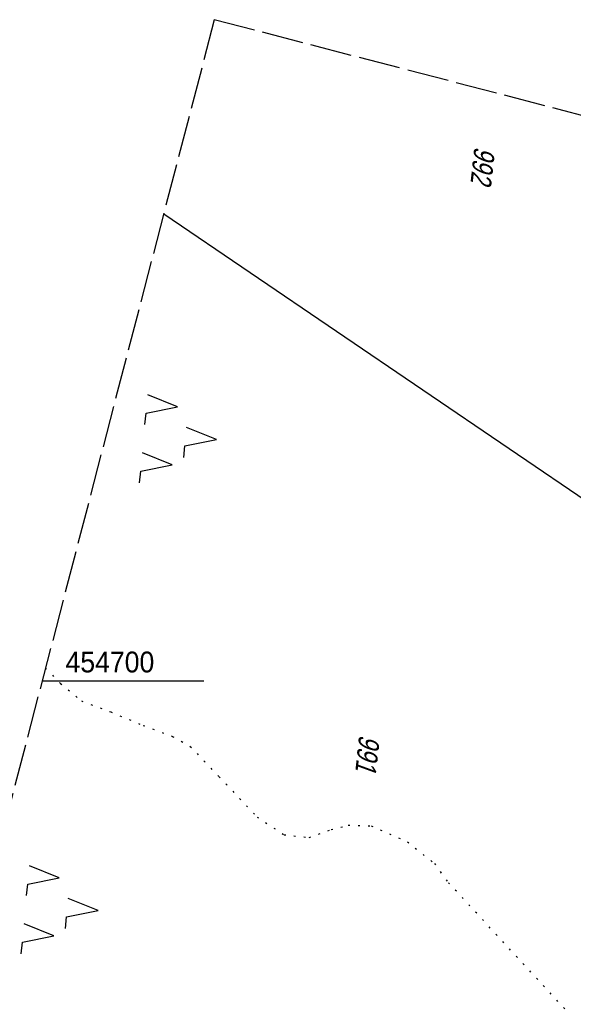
# Model space of a CAD drawing. Extents: x 509317 to 509828, y 453812 to 454779.
# Tile 20 of 23: x 509527 to 509593, y 454661 to 454779. Entities that reach past the tile are written whole.
import ezdxf

# ---------------------------------------------------------------- set-up
doc = ezdxf.new("R2010")
doc.units = 0
doc.header["$LTSCALE"] = 10
doc.header["$MEASUREMENT"] = 0
for name, pattern in [('LT00', [0]), ('LT14', [0.6, 0.5, -0.1]), ('PUNKTX2_STR', [0.6, 0.1, -0.5])]:
    doc.linetypes.add(name, pattern=pattern)
doc.layers.get('0').update_dxf_attribs({"linetype": 'LT00'})
doc.layers.add('-BLATT_117-RAND', color=7, linetype='LT14', plot=False)
for name, color, linetype in [('DFK_FLUR_NR', 250, 'LT00'), ('DFK_KATASTER', 250, 'LT00'), ('DFK_NUTZUNG', 250, 'LT00'), ('DFK_NUTZUNGSGRENZE', 70, 'PUNKTX2_STR'), ('V117_RASTER', 250, 'LT00')]:
    doc.layers.add(name, color=color, linetype=linetype)
doc.styles.get("Standard").update_dxf_attribs({"font": 'ARIAL.TTF'})

# ---------------------------------------------------------------- blocks, each defined once
blk = doc.blocks.new('SYMB7221')
at = {"color": 0, "linetype": 'ByBlock'}
for p, q in [((0, 0.435), (-0.11, 0.065)), ((0.11, 0.065), (0, 0.435)), ((0.25, 0.065), (0.11, 0.065)), ((-0.35, -0.065), (-0.46, -0.435)), ((0.35, -0.065), (0.24, -0.435))]:
    blk.add_line(p, q, dxfattribs=at)
for points in [[(-0.1, -0.435), (-0.24, -0.435), (-0.35, -0.065)], [(0.6, -0.435), (0.46, -0.435), (0.35, -0.065)]]:
    blk.add_lwpolyline(points, dxfattribs=at)

msp = doc.modelspace()

# ---------------------------------------------------------------- linework, layer by layer
at = {"layer": '-BLATT_117-RAND'}
msp.add_lwpolyline([(509550.3, 454779.36), (509317.2, 453884.21), (509594.93, 453811.89), (509828.04, 454707.03), (509550.3, 454779.36)], dxfattribs=at)
at = {"layer": 'DFK_KATASTER'}
msp.add_line((509544.23, 454756.04), (509633.25, 454695.64), dxfattribs=at)
at = {"layer": 'DFK_NUTZUNGSGRENZE', "ltscale": 0.2}
for p, q in [((509530.03, 454701.53), (509531.83, 454699.67)), ((509531.83, 454699.67), (509534.35, 454697.57)), ((509534.35, 454697.57), (509537.87, 454696.26)), ((509537.87, 454696.26), (509541.78, 454694.64)), ((509541.78, 454694.64), (509545.29, 454693.32)), ((509545.29, 454693.32), (509547.41, 454692.12)), ((509547.41, 454692.12), (509550.87, 454688.48)), ((509550.87, 454688.48), (509555.45, 454683.64)), ((509555.45, 454683.64), (509558.68, 454681.51)), ((509561.69, 454681.19), (509564.33, 454682.14)), ((509564.33, 454682.14), (509566.37, 454682.65)), ((509566.37, 454682.65), (509569.14, 454682.59)), ((509569.14, 454682.59), (509573.51, 454680.68)), ((509558.68, 454681.51), (509561.69, 454681.19)), ((509573.51, 454680.68), (509576.73, 454678.05)), ((509576.73, 454678.05), (509578.34, 454675.85)), ((509597.27, 454655.32), (509578.34, 454675.85))]:
    msp.add_line(p, q, dxfattribs=at)
at = {"layer": 'V117_RASTER'}
msp.add_line((509529.63, 454700), (509549.05, 454700), dxfattribs=at)

# ---------------------------------------------------------------- block references
at = {"layer": 'DFK_NUTZUNG', "xscale": 10.00000000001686, "yscale": 10, "zscale": 10, "rotation": 264.7377100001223}
for p in [(509546.22, 454729.35), (509532.01, 454672.81)]:
    msp.add_blockref('SYMB7221', p, dxfattribs=at)

# ---------------------------------------------------------------- texts
at = {"layer": 'DFK_FLUR_NR', "oblique": 13.754, "width": 0.75}
for s, p in [('992', (509581.55, 454764.18)), ('991', (509567.72, 454693.57))]:
    msp.add_text(s, height=2.5, rotation=263.7513, dxfattribs=at).set_placement(p)
at = {"layer": 'V117_RASTER', "width": 0.915}
msp.add_text(' 454700', height=2.5, rotation=0.0007, dxfattribs=at).set_placement((509531.55, 454701))

doc.saveas('drawing.dxf')
